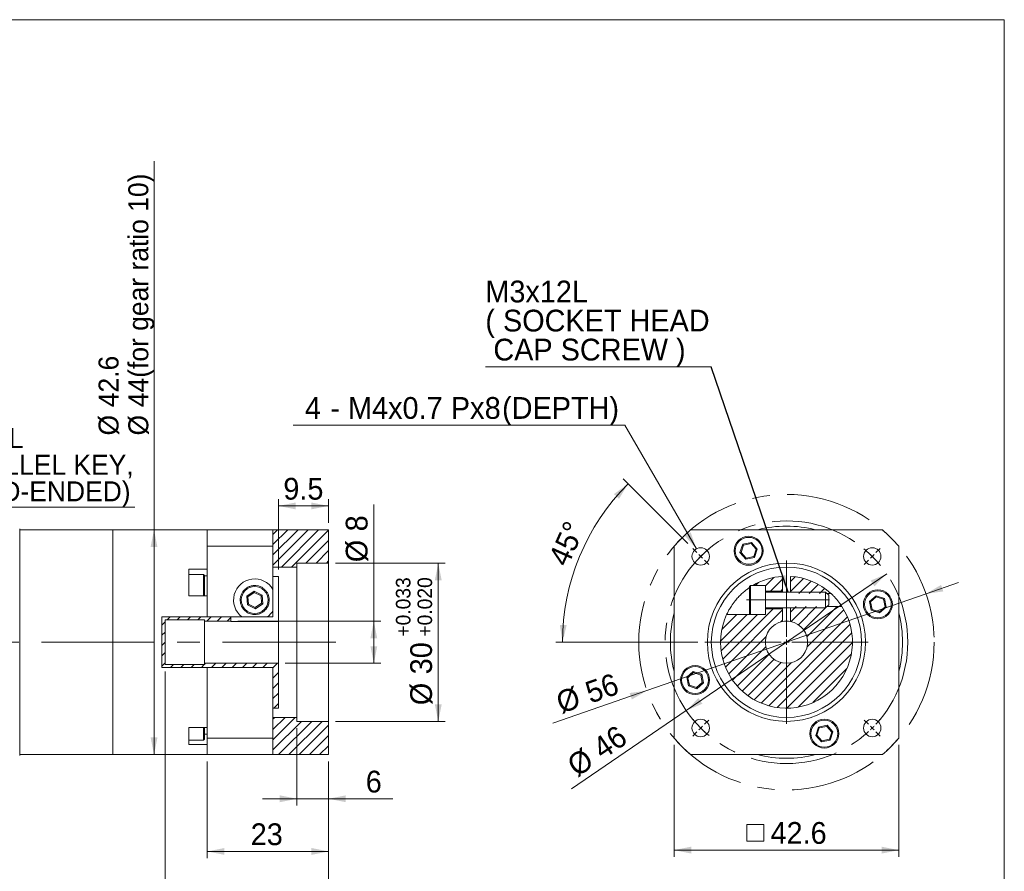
# Model space of a CAD drawing. Header units: millimetres. Extents: x 0 to 373, y 0 to 260.
# Tile 3 of 3: x 186 to 373, y 99 to 260. Entities that reach past the tile are written whole.
import ezdxf

# ---------------------------------------------------------------- set-up
doc = ezdxf.new("R2010")
doc.units = ezdxf.units.MM
doc.header["$LTSCALE"] = 1.3
doc.header["$PDSIZE"] = -1
doc.linetypes.add('CENTERX2', pattern=[20.32, 12.7, -2.54, 2.54, -2.54])
doc.styles.add('SLDTEXTSTYLE0', font='ARIAL.TTF', dxfattribs={"width": 0.948})
doc.styles.get("Standard").update_dxf_attribs({"font": 'ARIAL.TTF'})
doc.dimstyles.new('SLDDIMSTYLE0', dxfattribs={"dimtxt": 4.006577, "dimasz": 3.25, "dimexe": 0, "dimexo": 0.0625, "dimgap": 1.001644, "dimtad": 1, "dimdec": 4, "dimrnd": 1e-09, "dimzin": 12, "dimdsep": 46, "dimtxsty": 'SLDTEXTSTYLE0', "dimsah": 1, "dimcen": 0.09, "dimadec": 0, "dimazin": 0, "dimtfac": 1, "dimtdec": 4, "dimtmove": 0, "dimatfit": 3, "dimfxl": 0, "dimtolj": 1, "dimtzin": 12, "dimarcsym": 0})
doc.dimstyles.new('SLDDIMSTYLE10', dxfattribs={"dimtxt": 0, "dimasz": 3.25, "dimexe": 0, "dimexo": 0.0625, "dimgap": 0, "dimtad": 0, "dimtih": 1, "dimtoh": 1, "dimdec": 0, "dimrnd": 1e-09, "dimzin": 0, "dimdsep": 46, "dimtxsty": 'Standard', "dimsah": 1, "dimcen": 0.09, "dimadec": 0, "dimazin": 0, "dimtfac": 3.25, "dimtdec": 0, "dimtofl": 0, "dimtmove": 0, "dimatfit": 3, "dimfxl": 0, "dimtolj": 1, "dimtzin": 0, "dimarcsym": 0})
doc.dimstyles.new('SLDDIMSTYLE11', dxfattribs={"dimtxt": 4.006577, "dimasz": 3.25, "dimexe": 0, "dimexo": 0.0625, "dimgap": 1.001644, "dimtad": 1, "dimdec": 4, "dimrnd": 1e-09, "dimzin": 12, "dimdsep": 46, "dimtxsty": 'SLDTEXTSTYLE0', "dimsah": 1, "dimcen": 0.09, "dimadec": 0, "dimazin": 0, "dimtfac": 1, "dimtdec": 4, "dimtmove": 0, "dimatfit": 3, "dimfxl": 0, "dimtolj": 1, "dimtzin": 12, "dimarcsym": 0})
doc.dimstyles.new('SLDDIMSTYLE12', dxfattribs={"dimtxt": 4.006577, "dimasz": 3.25, "dimexe": 0, "dimexo": 0.0625, "dimgap": 1.001644, "dimtad": 0, "dimtih": 1, "dimtoh": 1, "dimdec": 0, "dimrnd": 1e-09, "dimzin": 12, "dimdsep": 46, "dimtxsty": 'SLDTEXTSTYLE0', "dimsah": 1, "dimcen": 0.09, "dimadec": 0, "dimazin": 0, "dimtfac": 1, "dimtdec": 4, "dimtofl": 0, "dimtmove": 0, "dimatfit": 3, "dimfxl": 0, "dimtolj": 1, "dimtzin": 12, "dimarcsym": 0})
doc.dimstyles.new('SLDDIMSTYLE2', dxfattribs={"dimtxt": 4.006577, "dimasz": 3.25, "dimexe": 0, "dimexo": 0.0625, "dimgap": 1.001644, "dimtad": 1, "dimdec": 4, "dimrnd": 1e-09, "dimzin": 12, "dimdsep": 46, "dimtxsty": 'SLDTEXTSTYLE0', "dimsah": 1, "dimcen": 0.09, "dimadec": 0, "dimazin": 0, "dimtfac": 1, "dimtdec": 4, "dimtofl": 0, "dimtmove": 0, "dimatfit": 3, "dimfxl": 0, "dimtolj": 1, "dimtzin": 12, "dimarcsym": 0})
doc.dimstyles.new('SLDDIMSTYLE3', dxfattribs={"dimtxt": 4.006577, "dimasz": 3.25, "dimexe": 0, "dimexo": 0.0625, "dimgap": 1.001644, "dimtad": 1, "dimdec": 4, "dimlfac": 1.3, "dimzin": 12, "dimdsep": 46, "dimtxsty": 'SLDTEXTSTYLE0', "dimsah": 1, "dimcen": 0.09, "dimadec": 4, "dimazin": 0, "dimtfac": 1, "dimtdec": 4, "dimtofl": 0, "dimtmove": 0, "dimatfit": 3, "dimfxl": 0, "dimtolj": 1, "dimtzin": 12, "dimarcsym": 0})
doc.dimstyles.new('SLDDIMSTYLE5', dxfattribs={"dimtxt": 4.006577, "dimasz": 3.25, "dimexe": 0, "dimexo": 0.0625, "dimgap": 1.001644, "dimtad": 1, "dimdec": 4, "dimrnd": 1e-09, "dimzin": 12, "dimdsep": 46, "dimtxsty": 'SLDTEXTSTYLE0', "dimsah": 1, "dimcen": 0.09, "dimadec": 0, "dimazin": 0, "dimtfac": 1, "dimtdec": 4, "dimtofl": 0, "dimtmove": 0, "dimatfit": 3, "dimfxl": 0, "dimtolj": 1, "dimtzin": 12, "dimarcsym": 0})
doc.dimstyles.new('SLDDIMSTYLE6', dxfattribs={"dimtxt": 4.006577, "dimasz": 3.25, "dimexe": 0, "dimexo": 0.0625, "dimgap": 1.001644, "dimtad": 1, "dimdec": 4, "dimrnd": 1e-09, "dimzin": 12, "dimdsep": 46, "dimtxsty": 'SLDTEXTSTYLE0', "dimsah": 1, "dimcen": 0.09, "dimadec": 0, "dimazin": 0, "dimtol": 1, "dimtp": 0.033, "dimtm": -0.02, "dimtfac": 1, "dimtdec": 3, "dimtofl": 0, "dimtmove": 0, "dimatfit": 3, "dimfxl": 0, "dimtolj": 1, "dimtzin": 0, "dimarcsym": 0})
doc.dimstyles.new('SLDDIMSTYLE9', dxfattribs={"dimtxt": 3.672696, "dimasz": 3.25, "dimexe": 0, "dimexo": 0.0625, "dimgap": 0.918174, "dimtad": 1, "dimdec": 4, "dimrnd": 1e-09, "dimzin": 12, "dimdsep": 46, "dimtxsty": 'SLDTEXTSTYLE0', "dimsah": 1, "dimcen": 0.09, "dimadec": 0, "dimazin": 0, "dimtfac": 1, "dimtdec": 4, "dimtofl": 0, "dimtmove": 0, "dimatfit": 3, "dimfxl": 0, "dimtolj": 1, "dimtzin": 12, "dimarcsym": 0})

# ---------------------------------------------------------------- blocks, each defined once
blk = doc.blocks.new('*D18')
at = {"color": 7, "linetype": 'Continuous', "lineweight": 0}
for p, q in [((253.57, 146.02), (253.57, 168.15)), ((227.79, 146.02), (254.87, 146.02)), ((253.57, 146.02), (253.57, 138.02)), ((236.79, 138.02), (254.87, 138.02))]:
    blk.add_line(p, q, dxfattribs=at)
for points in [[(253.57, 146.02), (252.92, 142.77), (254.22, 142.77)], [(253.57, 138.02), (254.22, 141.27), (252.92, 141.27)]]:
    blk.add_solid(points, dxfattribs=at)
at = {"color": 7, "linetype": 'Continuous', "lineweight": 0, "attachment_point": 1, "rotation": 90, "style": 'SLDTEXTSTYLE0'}
for s, insert, char_height in [('8', (248.25, 163.03), 4.13), ('%%c', (248.25, 157.18), 4.128)]:
    blk.add_mtext(s, dxfattribs=dict(at, insert=insert, char_height=char_height))
blk = doc.blocks.new('*D19')
at = {"color": 7, "linetype": 'Continuous', "lineweight": 0}
for p, q in [((246.29, 157.02), (267.09, 157.02)), ((265.79, 157.02), (265.79, 127.02)), ((246.29, 127.02), (267.09, 127.02))]:
    blk.add_line(p, q, dxfattribs=at)
for points in [[(265.79, 157.02), (265.14, 153.77), (266.44, 153.77)], [(265.79, 127.02), (266.44, 130.27), (265.14, 130.27)]]:
    blk.add_solid(points, dxfattribs=at)
at = {"color": 7, "linetype": 'Continuous', "lineweight": 0, "attachment_point": 1, "rotation": 90, "style": 'SLDTEXTSTYLE0'}
for s, insert, char_height in [('0.033', (257.76, 145.21), 2.752), ('0.020', (261.86, 145.21), 2.752), ('+', (257.76, 143.07), 2.75), ('+', (261.86, 143.07), 2.75), ('30', (260.47, 135.94), 4.128), ('%%c', (260.47, 130.09), 4.128)]:
    blk.add_mtext(s, dxfattribs=dict(at, insert=insert, char_height=char_height))
blk = doc.blocks.new('*D24')
at = {"color": 7, "linetype": 'Continuous', "lineweight": 0}
for p, q in [((149.69, 135.72), (149.69, 79.76)), ((244.99, 119.42), (244.99, 79.76)), ((149.69, 81.06), (244.99, 81.06))]:
    blk.add_line(p, q, dxfattribs=at)
for points in [[(149.69, 81.06), (152.94, 80.41), (152.94, 81.71)], [(244.99, 81.06), (241.74, 81.71), (241.74, 80.41)]]:
    blk.add_solid(points, dxfattribs=at)
at = {"color": 7, "linetype": 'Continuous', "lineweight": 0, "insert": (191.99, 86.38), "char_height": 4.128, "attachment_point": 1, "style": 'SLDTEXTSTYLE0'}
blk.add_mtext('95.3', dxfattribs=at)
blk = doc.blocks.new('*D28')
at = {"color": 7, "linetype": 'Continuous', "lineweight": 0}
for p, q in [((238.99, 125.72), (238.99, 111.05)), ((244.99, 119.42), (244.99, 111.05)), ((238.99, 112.35), (232.49, 112.35)), ((238.99, 112.35), (244.99, 112.35)), ((244.99, 112.35), (257.16, 112.35))]:
    blk.add_line(p, q, dxfattribs=at)
for points in [[(238.99, 112.35), (235.74, 113), (235.74, 111.7)], [(244.99, 112.35), (248.24, 111.7), (248.24, 113)]]:
    blk.add_solid(points, dxfattribs=at)
at = {"color": 7, "linetype": 'Continuous', "lineweight": 0, "insert": (252.04, 117.67), "char_height": 4.13, "attachment_point": 1, "style": 'SLDTEXTSTYLE0'}
blk.add_mtext('6', dxfattribs=at)
blk = doc.blocks.new('*D29')
at = {"color": 7, "linetype": 'Continuous', "lineweight": 0}
for p, q in [((213.99, 136.47), (213.99, 90.12)), ((244.99, 119.42), (244.99, 90.12)), ((213.99, 91.42), (244.99, 91.42))]:
    blk.add_line(p, q, dxfattribs=at)
for points in [[(213.99, 91.42), (217.24, 90.77), (217.24, 92.07)], [(244.99, 91.42), (241.74, 92.07), (241.74, 90.77)]]:
    blk.add_solid(points, dxfattribs=at)
at = {"color": 7, "linetype": 'Continuous', "lineweight": 0, "insert": (226.44, 96.74), "char_height": 4.128, "attachment_point": 1, "style": 'SLDTEXTSTYLE0'}
blk.add_mtext('31', dxfattribs=at)
blk = doc.blocks.new('*D32')
at = {"color": 7, "linetype": 'Continuous', "lineweight": 0}
for p, q in [((221.99, 119.42), (221.99, 101.07)), ((244.99, 119.42), (244.99, 101.07)), ((221.99, 102.37), (244.99, 102.37))]:
    blk.add_line(p, q, dxfattribs=at)
for points in [[(221.99, 102.37), (225.24, 101.72), (225.24, 103.02)], [(244.99, 102.37), (241.74, 103.02), (241.74, 101.72)]]:
    blk.add_solid(points, dxfattribs=at)
at = {"color": 7, "linetype": 'Continuous', "lineweight": 0, "insert": (230.23, 107.69), "char_height": 4.128, "attachment_point": 1, "style": 'SLDTEXTSTYLE0'}
blk.add_mtext('23', dxfattribs=at)
blk = doc.blocks.new('*D33')
at = {"color": 7, "linetype": 'Continuous', "lineweight": 0}
for p, q in [((235.49, 155.8), (235.49, 169.15)), ((244.99, 164.62), (244.99, 169.15)), ((244.99, 167.85), (235.49, 167.85))]:
    blk.add_line(p, q, dxfattribs=at)
for points in [[(235.49, 167.85), (238.74, 167.2), (238.74, 168.5)], [(244.99, 167.85), (241.74, 168.5), (241.74, 167.2)]]:
    blk.add_solid(points, dxfattribs=at)
at = {"color": 7, "linetype": 'Continuous', "lineweight": 0, "insert": (236.42, 173.17), "char_height": 4.128, "attachment_point": 1, "style": 'SLDTEXTSTYLE0'}
blk.add_mtext('9.5', dxfattribs=at)
blk = doc.blocks.new('*D34')
at = {"color": 7, "linetype": 'Continuous', "lineweight": 0}
for q in [(211.9, 233.18), (211.9, 120.72)]:
    blk.add_line((211.9, 163.32), q, dxfattribs=at)
for points in [[(211.9, 163.32), (211.25, 160.07), (212.55, 160.07)], [(211.9, 120.72), (212.55, 123.97), (211.25, 123.97)]]:
    blk.add_solid(points, dxfattribs=at)
at = {"color": 7, "linetype": 'Continuous', "lineweight": 0, "attachment_point": 1, "rotation": 90, "style": 'SLDTEXTSTYLE0'}
for s, insert, char_height in [('44(for gear ratio 10)', (207.03, 186.56), 3.7835), ('42.6', (201.39, 186.56), 3.784), ('%%c', (201.39, 181.2), 3.784), ('%%c', (207.03, 181.2), 3.784)]:
    blk.add_mtext(s, dxfattribs=dict(at, insert=insert, char_height=char_height))
blk = doc.blocks.new('SW_NOTE_2')
at = {"color": 0, "linetype": 'Continuous', "lineweight": 0}
for p, q in [((0, 0), (40.08, 0)), ((40.08, 0), (0, 0)), ((0, 0), (40.08, 0)), ((40.08, 0), (0, 0)), ((0, 0), (40.08, 0)), ((40.08, 0), (0, 0))]:
    blk.add_line(p, q, dxfattribs=at)
at = {"color": 0, "linetype": 'Continuous', "lineweight": 0, "attachment_point": 1, "style": 'SLDTEXTSTYLE0'}
for s, insert, char_height in [('3x3x18L', (0, 14.97), 3.784), ('(PARALLEL KEY,', (0, 9.92), 3.7835), ('ROUND-ENDED)', (0, 4.88), 3.7835)]:
    blk.add_mtext(s, dxfattribs=dict(at, insert=insert, char_height=char_height))
blk = doc.blocks.new('*D36')
at = {"color": 7, "linetype": 'Continuous', "lineweight": 0}
for p, q in [((358.26, 151.2), (364.4, 153.33)), ((305.35, 132.84), (358.26, 151.2)), ((305.35, 132.84), (287.53, 126.66))]:
    blk.add_line(p, q, dxfattribs=at)
for points in [[(358.26, 151.2), (361.54, 151.65), (361.11, 152.88)], [(305.35, 132.84), (302.07, 132.39), (302.49, 131.17)]]:
    blk.add_solid(points, dxfattribs=at)
at = {"color": 7, "linetype": 'Continuous', "lineweight": 0, "char_height": 4.128, "attachment_point": 1, "rotation": 19.1337, "style": 'SLDTEXTSTYLE0'}
for s, insert in [('56', (293.26, 134.27)), ('%%c', (287.74, 132.36))]:
    blk.add_mtext(s, dxfattribs=dict(at, insert=insert))
blk = doc.blocks.new('*D37')
at = {"color": 7, "linetype": 'Continuous', "lineweight": 0}
for q in [(350.8, 154.99), (291.07, 114.23)]:
    blk.add_line((312.8, 129.06), q, dxfattribs=at)
for points in [[(350.8, 154.99), (347.75, 153.69), (348.48, 152.62)], [(312.8, 129.06), (315.86, 130.35), (315.12, 131.43)]]:
    blk.add_solid(points, dxfattribs=at)
at = {"color": 7, "linetype": 'Continuous', "lineweight": 0, "char_height": 4.128, "attachment_point": 1, "rotation": 34.3054, "style": 'SLDTEXTSTYLE0'}
for s, insert in [('46', (294.61, 123.08)), ('%%c', (289.78, 119.78))]:
    blk.add_mtext(s, dxfattribs=dict(at, insert=insert))
blk = doc.blocks.new('SW_SYMBOL_MOD_BOX')
at = {"color": 0, "linetype": 'Continuous', "lineweight": 0}
for p, q in [((260, 260), (260, 1040)), ((260, 1040), (1040, 1040)), ((1040, 1040), (1040, 260)), ((260, 260), (1040, 260))]:
    blk.add_line(p, q, dxfattribs=at)
blk = doc.blocks.new('*D38')
at = {"color": 7, "linetype": 'Continuous', "lineweight": 0}
for p, q in [((310.5, 122.55), (310.5, 101.32)), ((353.1, 122.55), (353.1, 101.32)), ((310.5, 102.62), (353.1, 102.62))]:
    blk.add_line(p, q, dxfattribs=at)
for points in [[(310.5, 102.62), (313.75, 101.97), (313.75, 103.27)], [(353.1, 102.62), (349.85, 103.27), (349.85, 101.97)]]:
    blk.add_solid(points, dxfattribs=at)
at = {"color": 7, "linetype": 'Continuous', "lineweight": 0, "xscale": 0.004092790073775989, "yscale": 0.004092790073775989, "zscale": 0.004092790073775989}
blk.add_blockref('SW_SYMBOL_MOD_BOX', (323.24, 103.22), dxfattribs=at)
at = {"color": 7, "linetype": 'Continuous', "lineweight": 0, "insert": (328.78, 107.94), "char_height": 4.128, "attachment_point": 1, "style": 'SLDTEXTSTYLE0'}
blk.add_mtext('42.6', dxfattribs=at)
blk = doc.blocks.new('*D40')
at = {"color": 7, "linetype": 'Continuous', "lineweight": 0}
for p, q in [((313.1, 160.73), (300.87, 172.96)), ((315, 142.02), (288.05, 142.02))]:
    blk.add_line(p, q, dxfattribs=at)
blk.add_arc((331.8, 142.02), 42.45, 135, 180, dxfattribs=at)
for points in [[(301.79, 172.04), (299.1, 170.1), (300.06, 169.21)], [(289.35, 142.02), (290.13, 145.25), (288.83, 145.29)]]:
    blk.add_solid(points, dxfattribs=at)
at = {"color": 7, "linetype": 'Continuous', "lineweight": 0, "insert": (286.52, 157.79), "char_height": 4.128, "attachment_point": 1, "rotation": 65.825, "style": 'SLDTEXTSTYLE0'}
blk.add_mtext('45°', dxfattribs=at)
blk = doc.blocks.new('*D41')
at = {"color": 7, "linetype": 'Continuous', "lineweight": 0}
for p, q in [((301.18, 183.16), (238.29, 183.16)), ((314.72, 159.71), (301.18, 183.16))]:
    blk.add_line(p, q, dxfattribs=at)
blk.add_solid([(314.72, 159.71), (313.65, 162.85), (312.53, 162.2)], dxfattribs=at)
at = {"color": 7, "linetype": 'Continuous', "lineweight": 0, "attachment_point": 1, "style": 'SLDTEXTSTYLE0'}
for s, insert, char_height in [('M4x0.7', (248.69, 188.48), 4.128), ('8', (274.59, 188.48), 4.13), ('(DEPTH)', (277.89, 188.48), 4.128), ('4', (240.5, 188.48), 4.13), ('Px', (268.17, 188.48), 4.128), (' - ', (243.8, 188.48), 4.128)]:
    blk.add_mtext(s, dxfattribs=dict(at, insert=insert, char_height=char_height))
blk = doc.blocks.new('SW_NOTE_3')
at = {"color": 0, "linetype": 'Continuous', "lineweight": 0}
for p, q in [((-42.8, 0), (0, 0)), ((0, 0), (-42.8, 0)), ((-42.8, 0), (0, 0)), ((0, 0), (-42.8, 0)), ((-42.8, 0), (0, 0)), ((0, 0), (-42.8, 0))]:
    blk.add_line(p, q, dxfattribs=at)
at = {"color": 0, "linetype": 'Continuous', "lineweight": 0, "attachment_point": 1, "style": 'SLDTEXTSTYLE0'}
for s, insert, char_height in [('M3x12L ', (-42.8, 16.33), 4.128), ('( SOCKET HEAD', (-42.8, 10.82), 4.1275), (' CAP SCREW )', (-42.8, 5.32), 4.1275)]:
    blk.add_mtext(s, dxfattribs=dict(at, insert=insert, char_height=char_height))
blk = doc.blocks.new('SW_CENTERMARKSYMBOL_2')
at = {"color": 0, "linetype": 'Continuous', "lineweight": 0}
for p, q in [((-0.71, 0.71), (-1.52, 1.52)), ((0, 0), (-0.35, 0.35)), ((0, 0), (0.35, -0.35)), ((32.53, 0), (32.17, -0.35)), ((32.53, 0), (32.88, 0.35)), ((33.23, 0.71), (34.05, 1.52)), ((0.71, -0.71), (1.52, -1.52)), ((31.82, -0.71), (31.01, -1.52)), ((0.71, -31.82), (1.52, -31.01)), ((31.82, -31.82), (31.01, -31.01)), ((-0.71, -33.23), (-1.52, -34.05)), ((0, -32.53), (-0.35, -32.88)), ((0, -32.53), (0.35, -32.17)), ((32.53, -32.53), (32.17, -32.17)), ((32.53, -32.53), (32.88, -32.88)), ((33.23, -33.23), (34.05, -34.05))]:
    blk.add_line(p, q, dxfattribs=at)
for start, end in [(133.7544, 135), (129.6441, 132.5089), (47.4911, 50.3559), (45, 46.2456), (43.7544, 45), (137.4911, 140.3559), (135, 136.2456), (39.6441, 42.5089), (219.6441, 222.5089), (317.4911, 320.3559), (223.7544, 225), (225, 226.2456), (227.4911, 230.3559), (309.6441, 312.5089), (313.7544, 315), (315, 316.2456)]:
    blk.add_arc((16.26, -16.26), 23, start, end, dxfattribs=at)
blk = doc.blocks.new('SW_CENTERMARKSYMBOL_3')
at = {"color": 0, "linetype": 'Continuous', "lineweight": 0}
for p, q in [((0, 1), (0, 15.5)), ((-1, 0), (-15.5, 0)), ((0, 0), (-0.5, 0)), ((0, 0), (0, 0.5)), ((0, 0), (0, -0.5)), ((0, 0), (0.5, 0)), ((1, 0), (15.5, 0)), ((0, -1), (0, -15.5))]:
    blk.add_line(p, q, dxfattribs=at)

msp = doc.modelspace()

# ---------------------------------------------------------------- hatches: boundary and pattern name
at = {"linetype": 'Continuous', "lineweight": 0}
h = msp.add_hatch(dxfattribs=at)
h.set_pattern_fill('ANSI31', scale=0.433333, style=0)
h.paths.add_polyline_path([(244.993484, 163.322393), (234.45167, 163.322393), (234.45167, 156.272393), (238.993484, 156.272393), (238.993484, 157.022393), (244.993484, 157.022393)], flags=0)
h = msp.add_hatch(dxfattribs=at)
h.set_pattern_fill('ANSI31', scale=0.433333, style=0)
edge = h.paths.add_edge_path(flags=0)
edge.add_arc((331.803339, 142.022393), 12.5, 93.43981277, 120.68341711)
edge.add_line((325.424663, 152.772393), (327.803339, 152.772393))
edge.add_line((327.803339, 152.772393), (327.803339, 151.722393))
edge.add_line((327.803339, 151.722393), (331.053339, 151.722393))
edge.add_line((331.053339, 151.722393), (331.053339, 154.499872))
h = msp.add_hatch(dxfattribs=at)
h.set_pattern_fill('ANSI31', scale=0.433333, style=0)
edge = h.paths.add_edge_path(flags=0)
edge.add_arc((331.803339, 142.022393), 12.5, 47.73141557, 86.56018723)
edge.add_line((332.553339, 154.499872), (332.553339, 151.272393))
edge.add_line((332.553339, 151.272393), (340.210925, 151.272393))
h = msp.add_hatch(dxfattribs=at)
h.set_pattern_fill('ANSI31', scale=0.433333, style=0)
edge = h.paths.add_edge_path(flags=0)
edge.add_arc((331.803339, 142.022393), 12.5, 155.16541251, 392.68363885)
edge.add_line((342.324152, 148.772393), (332.553339, 148.772393))
edge.add_line((332.553339, 148.772393), (332.553339, 145.951451))
edge.add_arc((331.803339, 142.022393), 4, -259.19307713, 79.19307713, ccw=False)
edge.add_line((331.053339, 145.951451), (331.053339, 148.322393))
edge.add_line((331.053339, 148.322393), (327.803339, 148.322393))
edge.add_line((327.803339, 148.322393), (327.803339, 147.272393))
edge.add_line((327.803339, 147.272393), (320.459288, 147.272393))
h = msp.add_hatch(dxfattribs=at)
h.set_pattern_fill('ANSI31', scale=0.433333, style=0)
h.paths.add_polyline_path([(234.45167, 129.522393), (235.493484, 129.522393), (235.493484, 138.022393), (221.493484, 138.022393), (221.493484, 137.772393), (213.993484, 137.772393), (213.993484, 146.272393), (221.493484, 146.272393), (221.493484, 146.022393), (226.493484, 146.022393), (226.493484, 146.838695), (213.379804, 146.838695), (213.379804, 137.206091), (234.45167, 137.206091)], flags=0)
h = msp.add_hatch(dxfattribs=at)
h.set_pattern_fill('ANSI31', scale=0.433333, style=0)
h.paths.add_polyline_path([(234.45167, 120.722393), (244.993484, 120.722393), (244.993484, 127.022393), (238.993484, 127.022393), (238.993484, 127.772393), (234.45167, 127.772393)], flags=0)

# ---------------------------------------------------------------- linework, layer by layer
at = {"color": 7, "linetype": 'Continuous', "lineweight": 0}
for p, q in [((13, 260), (373.1, 260)), ((373.1, 260), (373.1, 13))]:
    msp.add_line(p, q, dxfattribs=at)
at = {"color": 7, "linetype": 'Continuous', "lineweight": 15}
for p, q in [((186.435226, 120.522392), (186.435226, 163.522393)), ((204.093484, 163.322392), (186.435226, 163.322392)), ((221.993485, 163.322392), (204.093484, 163.322392)), ((204.093484, 163.322392), (204.093484, 142.022393)), ((204.093484, 120.722393), (204.093484, 163.322392)), ((221.993485, 160.196825), (221.993485, 163.322392)), ((234.451671, 163.322392), (221.993485, 163.322392)), ((234.451671, 163.322392), (234.451671, 160.196825)), ((244.993483, 163.322392), (234.451671, 163.322392)), ((244.993483, 157.022392), (244.993483, 163.322392)), ((313.628906, 163.322392), (349.977771, 163.322392)), ((322.988171, 159.007181), (323.515422, 160.596312)), ((323.515422, 160.596312), (325.155276, 160.934265)), ((323.515422, 160.596312), (323.668884, 160.423736)), ((325.082551, 160.715074), (323.668884, 160.423736)), ((325.082551, 160.715074), (325.155276, 160.934265)), ((326.041691, 159.636472), (325.082551, 160.715074)), ((325.155276, 160.934265), (326.267878, 159.683087)), ((221.993485, 160.196825), (234.451671, 160.196825)), ((221.993485, 146.838695), (221.993485, 160.196825)), ((234.451671, 152.032603), (234.451671, 160.196825)), ((310.503339, 123.84796), (310.503339, 160.196825)), ((322.988171, 159.007181), (323.214357, 159.053796)), ((324.100773, 157.756002), (322.988171, 159.007181)), ((323.668884, 160.423736), (323.214357, 159.053796)), ((323.214357, 159.053796), (324.173497, 157.975192)), ((325.587165, 158.266532), (326.041691, 159.636472)), ((326.267878, 159.683087), (325.740626, 158.093954)), ((326.041691, 159.636472), (326.267878, 159.683087)), ((353.103338, 160.196825), (353.103338, 123.84796)), ((244.993483, 157.022392), (238.993486, 157.022392)), ((238.993486, 157.022392), (238.993486, 156.272393)), ((244.993483, 157.022392), (244.993483, 127.022393)), ((325.740626, 158.093954), (324.100773, 157.756002)), ((324.100773, 157.756002), (324.173497, 157.975192)), ((324.173497, 157.975192), (325.587165, 158.266532)), ((325.587165, 158.266532), (325.740626, 158.093954)), ((218.493483, 155.882966), (221.993485, 155.882966)), ((218.493483, 154.376869), (218.493483, 155.882966)), ((238.993486, 156.272393), (234.451671, 156.272393)), ((238.993486, 156.272393), (238.993486, 127.772393)), ((221.293484, 154.84676), (218.493483, 154.84676)), ((218.493483, 154.376869), (218.493483, 152.526504)), ((221.493484, 154.646761), (221.293484, 154.84676)), ((221.293484, 152.452911), (221.293484, 154.84676)), ((221.493484, 154.646761), (221.493484, 152.427009)), ((234.451671, 154.499872), (235.493482, 154.499872)), ((235.493482, 145.951451), (235.493482, 154.499872)), ((331.053339, 151.722393), (331.053339, 154.499872)), ((332.553339, 154.499872), (332.553339, 151.522392)), ((218.493483, 150.822617), (218.493483, 152.526504)), ((221.293484, 150.822617), (221.293484, 152.452911)), ((221.493484, 152.427009), (221.493484, 150.822617)), ((229.486582, 150.752171), (230.87204, 151.692298)), ((230.888789, 151.461966), (229.694431, 150.651512)), ((230.87204, 151.692298), (232.378942, 150.96252)), ((230.888789, 151.461966), (230.87204, 151.692298)), ((232.187846, 150.832848), (230.888789, 151.461966)), ((234.451671, 148.012182), (234.451671, 152.032603)), ((325.003339, 152.772393), (324.803339, 152.572392)), ((324.803339, 147.472393), (324.803339, 152.572392)), ((327.803338, 152.772393), (325.003339, 152.772393)), ((325.003339, 152.772393), (325.003339, 147.272392)), ((327.803338, 152.772393), (325.424664, 152.772393)), ((327.803338, 147.272392), (327.803338, 152.772393)), ((327.803338, 151.722393), (331.053339, 151.722393)), ((339.203339, 151.522392), (327.803338, 151.522392)), ((331.053339, 151.522392), (331.053339, 151.722393)), ((339.803338, 150.922392), (339.203339, 151.522392)), ((339.203339, 149.368593), (339.203339, 151.522392)), ((339.453338, 151.272393), (340.210924, 151.272393)), ((221.993485, 150.822617), (218.493483, 150.822617)), ((229.608026, 149.082265), (229.486582, 150.752171)), ((229.694431, 150.651512), (229.486582, 150.752171)), ((229.694431, 150.651512), (229.799123, 149.211938)), ((231.09818, 148.582819), (232.292538, 149.393273)), ((232.187846, 150.832848), (232.378942, 150.96252)), ((232.292538, 149.393273), (232.187846, 150.832848)), ((232.500387, 149.292615), (232.292538, 149.393273)), ((232.378942, 150.96252), (232.500387, 149.292615)), ((339.203339, 148.522393), (339.203339, 149.368593)), ((339.803338, 150.922392), (339.803338, 149.630113)), ((339.803338, 149.630113), (339.803338, 149.122393)), ((347.53695, 149.724958), (348.788126, 150.837561)), ((347.874901, 148.085104), (347.53695, 149.724958)), ((347.53695, 149.724958), (347.756138, 149.652234)), ((348.83474, 150.611374), (347.756138, 149.652234)), ((347.756138, 149.652234), (348.047478, 148.238567)), ((348.788126, 150.837561), (350.37726, 150.310309)), ((348.788126, 150.837561), (348.83474, 150.611374)), ((350.204682, 150.156847), (348.83474, 150.611374)), ((350.37726, 150.310309), (350.204682, 150.156847)), ((350.496022, 148.74318), (350.204682, 150.156847)), ((350.37726, 150.310309), (350.715211, 148.670456)), ((229.608026, 149.082265), (229.799123, 149.211938)), ((231.114929, 148.352487), (229.608026, 149.082265)), ((229.799123, 149.211938), (231.09818, 148.582819)), ((231.114929, 148.352487), (231.09818, 148.582819)), ((232.500387, 149.292615), (231.114929, 148.352487)), ((234.451671, 146.838695), (234.451671, 148.012182)), ((324.803339, 147.472393), (325.003339, 147.272392)), ((327.803338, 148.522393), (339.203339, 148.522393)), ((331.053339, 148.322393), (327.803338, 148.322393)), ((331.053339, 148.322393), (331.053339, 148.522393)), ((331.053339, 145.951451), (331.053339, 148.322393)), ((332.553339, 148.522393), (332.553339, 145.951451)), ((339.203339, 148.522393), (339.803338, 149.122393)), ((342.324151, 148.772393), (339.453338, 148.772393)), ((348.047478, 148.238567), (347.874901, 148.085104)), ((349.464031, 147.557853), (347.874901, 148.085104)), ((348.047478, 148.238567), (349.41742, 147.78404)), ((349.41742, 147.78404), (350.496022, 148.74318)), ((349.41742, 147.78404), (349.464031, 147.557853)), ((350.715211, 148.670456), (349.464031, 147.557853)), ((350.496022, 148.74318), (350.715211, 148.670456)), ((213.379803, 146.838695), (221.993485, 146.838695)), ((213.379803, 137.20609), (213.379803, 146.838695)), ((213.993483, 146.272393), (221.493484, 146.272393)), ((213.993483, 137.772392), (213.993483, 146.272393)), ((221.493484, 146.272393), (221.493484, 146.022393)), ((221.493484, 146.022393), (226.493483, 146.022393)), ((221.493484, 138.022392), (221.493484, 146.022393)), ((221.993485, 146.838695), (228.5719, 146.838695)), ((226.493483, 146.838695), (226.493483, 146.022393)), ((226.493483, 146.022393), (226.493483, 145.951451)), ((235.493482, 145.951451), (226.493483, 145.951451)), ((228.5719, 146.838695), (233.415068, 146.838695)), ((233.415068, 146.838695), (234.451671, 146.838695)), ((235.493482, 138.022392), (235.493482, 145.951451)), ((320.459288, 147.272392), (327.803338, 147.272392)), ((325.003339, 147.272392), (327.803338, 147.272392)), ((204.093484, 142.022393), (204.093484, 120.722393)), ((221.993485, 137.20609), (213.379803, 137.20609)), ((221.493484, 137.772392), (213.993483, 137.772392)), ((221.493484, 138.022392), (221.493484, 137.772392)), ((235.493482, 138.022392), (221.493484, 138.022392)), ((221.993485, 123.84796), (221.993485, 137.20609)), ((234.451671, 137.20609), (221.993485, 137.20609)), ((234.451671, 123.84796), (234.451671, 137.20609)), ((235.493482, 138.022392), (235.493482, 129.522392)), ((312.891466, 135.374329), (314.142645, 136.486932)), ((314.142645, 136.486932), (315.731777, 135.959681)), ((314.189259, 136.260745), (314.142645, 136.486932)), ((313.229419, 133.734476), (312.891466, 135.374329)), ((313.110657, 135.301605), (312.891466, 135.374329)), ((314.189259, 136.260745), (313.110657, 135.301605)), ((313.110657, 135.301605), (313.401995, 133.887938)), ((315.5592, 135.806219), (314.189259, 136.260745)), ((315.5592, 135.806219), (315.731777, 135.959681)), ((315.850539, 134.392551), (315.5592, 135.806219)), ((315.731777, 135.959681), (316.069729, 134.319827)), ((313.229419, 133.734476), (313.401995, 133.887938)), ((314.81855, 133.207224), (313.229419, 133.734476)), ((313.401995, 133.887938), (314.771936, 133.433411)), ((314.771936, 133.433411), (315.850539, 134.392551)), ((314.81855, 133.207224), (314.771936, 133.433411)), ((316.069729, 134.319827), (314.81855, 133.207224)), ((316.069729, 134.319827), (315.850539, 134.392551)), ((234.451671, 129.522392), (235.493482, 129.522392)), ((234.451671, 127.772393), (238.993486, 127.772393)), ((238.993486, 127.772393), (238.993486, 127.022393)), ((238.993486, 127.022393), (244.993483, 127.022393)), ((244.993483, 120.722393), (244.993483, 127.022393)), ((218.493483, 125.849127), (221.993485, 125.849127)), ((218.493483, 124.6714), (218.493483, 125.849127)), ((221.293484, 123.458803), (221.293484, 125.849127)), ((221.493484, 125.849127), (221.493484, 123.680279)), ((337.3388, 124.361698), (337.866051, 125.950831)), ((338.019513, 125.778253), (337.564987, 124.408313)), ((337.866051, 125.950831), (339.505904, 126.288784)), ((338.019513, 125.778253), (337.866051, 125.950831)), ((339.43318, 126.069593), (338.019513, 125.778253)), ((339.505904, 126.288784), (339.43318, 126.069593)), ((340.39232, 124.990989), (339.43318, 126.069593)), ((339.505904, 126.288784), (340.618506, 125.037604)), ((218.493483, 124.6714), (218.493483, 123.492588)), ((218.493483, 122.625329), (218.493483, 123.481964)), ((218.493483, 123.458803), (221.293484, 123.458803)), ((221.293484, 123.458803), (221.493484, 123.658803)), ((221.493484, 123.680279), (221.493484, 123.658803)), ((234.451671, 123.84796), (221.993485, 123.84796)), ((221.993485, 120.722393), (221.993485, 123.84796)), ((234.451671, 123.84796), (234.451671, 120.722393)), ((337.564987, 124.408313), (337.3388, 124.361698)), ((338.451403, 123.11052), (337.3388, 124.361698)), ((337.564987, 124.408313), (338.524126, 123.329711)), ((340.091257, 123.448473), (338.451403, 123.11052)), ((338.524126, 123.329711), (338.451403, 123.11052)), ((338.524126, 123.329711), (339.937793, 123.621049)), ((339.937793, 123.621049), (340.39232, 124.990989)), ((340.091257, 123.448473), (339.937793, 123.621049)), ((340.618506, 125.037604), (340.091257, 123.448473)), ((340.618506, 125.037604), (340.39232, 124.990989)), ((221.993485, 122.625329), (218.493483, 122.625329)), ((186.435226, 120.722393), (204.093484, 120.722393)), ((204.093484, 120.722393), (221.993485, 120.722393)), ((221.993485, 120.722393), (234.451671, 120.722393)), ((234.451671, 120.722393), (244.993483, 120.722393)), ((349.977771, 120.722393), (313.628906, 120.722393))]:
    msp.add_line(p, q, dxfattribs=at)
at = {"color": 8, "linetype": 'Continuous', "lineweight": 15}
for p, q in [((221.493484, 154.626935), (221.993485, 154.626935)), ((221.493484, 124.596904), (221.993485, 124.596904))]:
    msp.add_line(p, q, dxfattribs=at)
at = {"color": 7, "linetype": 'CENTERX2', "lineweight": 0, "ltscale": 1.3}
for p, q in [((324.240864, 150.022393), (339.953339, 150.022393)), ((246.354473, 142.022393), (149.193484, 142.022393))]:
    msp.add_line(p, q, dxfattribs=at)
at = {"color": 7, "linetype": 'CENTERX2', "lineweight": 0}
for radius in [28, 23]:
    msp.add_circle((331.803339, 142.022393), radius, dxfattribs=at)
at = {"color": 7, "linetype": 'Continuous', "lineweight": 15}
for centre, radius in [((324.628024, 159.345134), 2.75), ((324.628024, 159.345134), 2.55), ((315.539883, 158.285849), 1.65), ((348.066795, 158.285849), 1.65), ((331.803339, 142.022393), 15), ((331.803339, 142.022393), 14.25), ((230.993484, 150.022393), 2.55), ((349.12608, 149.197707), 2.75), ((349.12608, 149.197707), 2.55), ((314.480598, 134.847078), 2.75), ((314.480598, 134.847078), 2.55), ((315.539883, 125.758937), 1.65), ((338.978653, 124.699651), 2.75), ((338.978653, 124.699651), 2.55), ((348.066795, 125.758937), 1.65)]:
    msp.add_circle(centre, radius, dxfattribs=at)
for centre, radius, start, end in [((331.803339, 142.022393), 28, 130.47279174, 139.52720826), ((331.803339, 142.022393), 22, 75.50782315, 104.49217685), ((331.803339, 142.022393), 28, 40.47279174, 49.52720826), ((230.993484, 150.022393), 4, 30.16903513, 232.74266427), ((331.803339, 142.022393), 12.5, 93.43981277, 120.68341711), ((331.803339, 142.022393), 12.5, 47.73141557, 86.56018723), ((230.993484, 150.022393), 2.75, 64.81423398, 106.40039799), ((230.993484, 150.022393), 4, 307.25733573, 329.83096487), ((331.803339, 142.022393), 22, 165.50782315, 180), ((331.803339, 142.022393), 12.5, 155.16541251, 32.68363885), ((331.803339, 142.022393), 22, 345.50782315, 14.49217685), ((331.803339, 142.022393), 4, 100.80692287, 79.19307713), ((331.803339, 142.022393), 4, 79.19307713, 100.80692287), ((331.803339, 142.022393), 22, 180, 194.49217685), ((331.803339, 142.022393), 28, 220.47279174, 229.52720826), ((331.803339, 142.022393), 28, 310.47279174, 319.52720826), ((331.803339, 142.022393), 22, 255.50782315, 284.49217685)]:
    msp.add_arc(centre, radius, start, end, dxfattribs=at)
for points, knots in [([(230.993484, 152.772393), (230.821426, 152.76251), (230.429222, 152.739982), (229.777297, 152.523998), (229.207278, 152.154253), (228.749823, 151.652472), (228.444855, 151.115735), (228.261171, 150.507946), (228.215746, 149.759916), (228.411438, 148.923596), (228.94902, 148.101532), (229.717249, 147.523915), (230.614544, 147.2502), (231.497427, 147.274177), (232.303003, 147.556365), (232.97737, 148.058696), (233.474408, 148.740388), (233.712734, 149.446496), (233.761095, 150.087896), (233.670183, 150.812794), (233.383521, 151.463137), (232.923372, 152.001694), (232.559835, 152.312807), (232.26111, 152.450232), (232.150384, 152.50117)], [0, 0, 0, 0, 0.0268658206, 0.0612403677, 0.1176008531, 0.1624392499, 0.2073076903, 0.2530411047, 0.2987124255, 0.3615314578, 0.4145459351, 0.467796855, 0.515222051, 0.5597199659, 0.6035428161, 0.6481338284, 0.6952494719, 0.7476100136, 0.7854825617, 0.8233972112, 0.9001729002, 0.9387687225, 0.9773038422, 1, 1, 1, 1]), ([(324.803339, 152.371128), (324.675304, 152.285878), (324.377012, 152.087264), (323.819126, 151.649243), (323.213281, 151.116616), (322.611931, 150.50772), (321.966704, 149.759965), (321.363233, 148.923783), (320.870988, 148.100893), (320.57709, 147.526231), (320.469117, 147.293578), (320.461441, 147.277033), (320.459288, 147.272392)], [0, 0, 0, 0, 0.0749598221, 0.1746392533, 0.2743854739, 0.3760546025, 0.4775856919, 0.6172375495, 0.7350930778, 0.8534742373, 0.958904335, 1, 1, 1, 1]), ([(340.210924, 151.272393), (340.220502, 151.263729), (340.239599, 151.246454), (340.392901, 151.104943), (340.664933, 150.842946), (341.061995, 150.429236), (341.489287, 149.932758), (341.847629, 149.468936), (342.100375, 149.111834), (342.257956, 148.875487), (342.318827, 148.780684), (342.323055, 148.774099), (342.324151, 148.772393)], [0, 0, 0, 0, 0.0721624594, 0.1438886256, 0.2507845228, 0.3971152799, 0.5460433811, 0.6791263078, 0.7865501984, 0.8771590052, 0.9681606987, 1, 1, 1, 1])]:
    msp.add_open_spline(points, degree=3, knots=knots, dxfattribs=at)
at = {"color": 7, "linetype": 'Continuous', "lineweight": 0}
msp.add_point((315.539883, 125.758937), dxfattribs=at)

# ---------------------------------------------------------------- block references
for name, p in [('SW_NOTE_3', (317.51949, 194.219296)), ('SW_NOTE_2', (168.213326, 167.626534)), ('SW_CENTERMARKSYMBOL_2', (315.539883, 158.285849)), ('SW_CENTERMARKSYMBOL_3', (331.803339, 142.022393))]:
    msp.add_blockref(name, p, dxfattribs=at)

# ---------------------------------------------------------------- dimensions: what is measured, and where the dimension line sits
for base, p1, p2, text, dimstyle, picture, middle in [((211.903635, 120.722393), (204.093484, 163.322393), (204.093484, 120.722393), '%%c<>\\P%%c44(for gear ratio 10)', 'SLDDIMSTYLE9', '*D34', (211.903635, 206.156126)), ((253.566108, 138.022393), (226.493484, 146.022393), (235.493484, 138.022393), '%%c<>', 'SLDDIMSTYLE5', '*D18', (253.566108, 161.634758)), ((265.793484, 127.022393), (244.993484, 157.022393), (244.993484, 127.022393), '%%c<>', 'SLDDIMSTYLE6', '*D19', (265.793484, 142.234481))]:
    dim = msp.add_linear_dim(base=base, p1=p1, p2=p2, angle=90, text=text, dimstyle=dimstyle, dxfattribs=at)
    dim.commit()
    dim.dimension.update_dxf_attribs({"geometry": picture, "text_midpoint": middle, "dimtype": 160})
dim = msp.add_diameter_dim_2p(p1=(316.71469, 156.250577), p2=(314.715018, 159.714869), text='<> - M4x0.7Px8(DEPTH)\\P', dimstyle='SLDDIMSTYLE12', override={"dimpost": '<>'}, dxfattribs=at)
dim.commit()
dim.dimension.update_dxf_attribs({"geometry": '*D41', "text_midpoint": (269.249337, 186.240217), "dimtype": 163})
for base, p1, p2, dimstyle, picture, middle in [((235.493484, 167.851216), (244.993484, 163.322393), (235.493484, 154.499872), 'SLDDIMSTYLE5', '*D33', (240.243484, 167.851216)), ((244.993484, 81.057952), (149.693484, 137.022393), (244.993484, 120.722393), 'SLDDIMSTYLE5', '*D24', (197.343484, 81.057952)), ((244.993484, 91.422393), (213.993484, 137.772393), (244.993484, 120.722393), 'SLDDIMSTYLE5', '*D29', (229.493484, 91.422393)), ((244.993484, 112.346684), (238.993484, 127.022393), (244.993484, 120.722393), 'SLDDIMSTYLE2', '*D28', (253.566108, 112.346684))]:
    dim = msp.add_linear_dim(base=base, p1=p1, p2=p2, dimstyle=dimstyle, dxfattribs=at)
    dim.commit()
    dim.dimension.update_dxf_attribs({"geometry": picture, "text_midpoint": middle, "dimtype": 160})
dim = msp.add_angular_dim_2l(base=(292.585972, 158.266758), line1=((347.303339, 142.022393), (316.303339, 142.022393)), line2=((314.019603, 159.806128), (317.060162, 156.765569)), dimstyle='SLDDIMSTYLE3', dxfattribs=at)
dim.commit()
dim.dimension.update_dxf_attribs({"geometry": '*D40', "text_midpoint": (293.077566, 159.40617), "dimtype": 162})
for p1, p2, dimstyle, picture, middle in [((312.804297, 129.059507), (350.802381, 154.985278), 'SLDDIMSTYLE0', '*D37', (297.622247, 118.700926)), ((305.350156, 132.844751), (358.256522, 151.200034), 'SLDDIMSTYLE11', '*D36', (295.017173, 129.259844))]:
    dim = msp.add_diameter_dim_2p(p1=p1, p2=p2, dimstyle=dimstyle, dxfattribs=at)
    dim.commit()
    dim.dimension.update_dxf_attribs({"geometry": picture, "text_midpoint": middle, "dimtype": 163})
dim = msp.add_linear_dim(base=(353.103339, 102.622393), p1=(310.503339, 123.84796), p2=(353.103339, 123.84796), text='{\\fGDT;o}<>', dimstyle='SLDDIMSTYLE5', dxfattribs=at)
dim.commit()
dim.dimension.update_dxf_attribs({"geometry": '*D38', "text_midpoint": (331.359583, 102.622393), "dimtype": 160})
dim = msp.add_linear_dim(base=(244.993484, 102.374158), p1=(221.993484, 120.722393), p2=(244.993484, 120.722393), angle=0, dimstyle='SLDDIMSTYLE5', dxfattribs=at)
dim.commit()
dim.dimension.update_dxf_attribs({"geometry": '*D32', "text_midpoint": (233.288368, 102.374158), "dimtype": 160})

# ---------------------------------------------------------------- leaders
msp.add_leader([(332.125045, 151.522393), (317.51949, 194.219296)], dimstyle='SLDDIMSTYLE10', dxfattribs=at)

doc.saveas('drawing.dxf')
